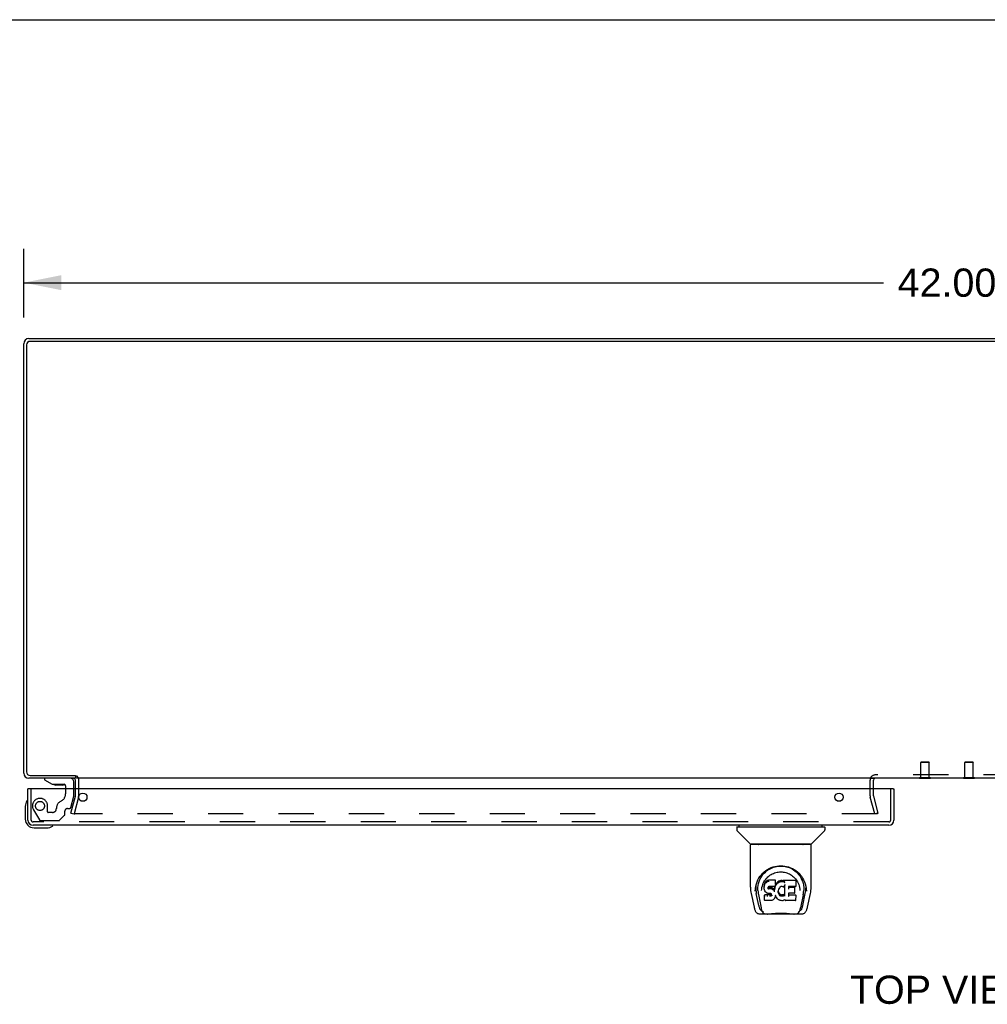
# Model space of a CAD drawing. Header units: inches. Extents: x 0 to 146, y 0 to 94.
# Tile 18 of 22: x 24 to 46, y 72 to 94. Entities that reach past the tile are written whole.
import ezdxf

# ---------------------------------------------------------------- set-up
doc = ezdxf.new("R2010")
doc.units = ezdxf.units.IN
doc.header["$LTSCALE"] = 8.008147
doc.header["$MEASUREMENT"] = 0
doc.linetypes.add('HIDDEN', pattern=[0.2, 0.1, -0.1])
doc.layers.get('0').update_dxf_attribs({"linetype": 'CONTINUOUS'})
for name, color, linetype in [('DEFAULT_2', 8, 'HIDDEN'), ('DIMENSIONS', 7, 'CONTINUOUS'), ('DOOR_ASSEMBLY_LEFT', 7, 'CONTINUOUS')]:
    doc.layers.add(name, color=color, linetype=linetype)
doc.styles.get("Standard").update_dxf_attribs({"font": 'arial.ttf'})
doc.dimstyles.new('DIMSTYLE_1', dxfattribs={"dimtxt": 0.642365, "dimasz": 0.856486, "dimexe": 0.09, "dimexo": 0.07, "dimgap": 0.0375, "dimtad": 0, "dimtih": 1, "dimtoh": 1, "dimzin": 4, "dimdsep": 46, "dimtxsty": 'Standard', "dimblk": '_FILLED', "dimblk1": '_FILLED', "dimblk2": '_FILLED', "dimcen": 0.09, "dimadec": 3, "dimazin": 1, "dimtfac": 1, "dimtdec": 3, "dimtofl": 0, "dimtmove": 0, "dimatfit": 3, "dimldrblk": '_FILLED', "dimfxl": 0, "dimtolj": 1, "dimtzin": 4, "dimarcsym": 0})

# ---------------------------------------------------------------- blocks, each defined once
blk = doc.blocks.new('_FILLED')
at = {"color": 0, "linetype": 'ByBlock'}
blk.add_solid([(0, 0), (-1, 0.2), (-1, -0.2)], dxfattribs=at)
blk = doc.blocks.new('*D7')
at = {"layer": 'DIMENSIONS', "color": 2, "linetype": 'Continuous'}
for p, q in [((24.453, 87.443), (24.453, 89.003)), ((66.453, 87.443), (66.453, 89.003)), ((24.453, 88.232), (44.009, 88.232)), ((66.453, 88.232), (46.897, 88.232))]:
    blk.add_line(p, q, dxfattribs=at)
at = {"layer": 'DIMENSIONS', "color": 2, "linetype": 'Continuous', "xscale": 0.8564863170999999, "yscale": 0.8564863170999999, "zscale": 0.8564863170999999, "rotation": 180}
blk.add_blockref('_FILLED', (24.453, 88.232), dxfattribs=at)
at = {"layer": 'DIMENSIONS', "color": 2, "linetype": 'Continuous', "xscale": 0.8564863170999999, "yscale": 0.8564863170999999, "zscale": 0.8564863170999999}
blk.add_blockref('_FILLED', (66.453, 88.232), dxfattribs=at)
at = {"layer": 'DIMENSIONS', "color": 2, "linetype": 'Continuous', "insert": (45.453, 88.554), "char_height": 0.6424, "width": 2.24469, "attachment_point": 2, "line_spacing_factor": 0.9}
blk.add_mtext('42.00', dxfattribs=at)

msp = doc.modelspace()

# ---------------------------------------------------------------- linework, layer by layer
at = {"color": 7, "linetype": 'Continuous'}
for p, q in [((0, 94.213), (145.603, 94.213)), ((25.628, 77.024), (25.628, 76.961)), ((25.703, 76.718), (25.703, 76.919)), ((44.825, 76.956), (44.825, 76.961)), ((45.081, 76.956), (44.825, 76.956)), ((45.081, 76.956), (45.081, 76.961)), ((45.825, 76.956), (45.825, 76.961)), ((46.081, 76.956), (45.825, 76.956)), ((46.081, 76.956), (46.081, 76.961))]:
    msp.add_line(p, q, dxfattribs=at)
at = {"color": 3, "linetype": 'Continuous'}
for p, q in [((24.57, 86.961), (66.336, 86.961)), ((66.31, 86.898), (24.596, 86.898)), ((24.453, 77.078), (24.453, 86.844)), ((24.516, 86.818), (24.516, 77.104)), ((25.628, 76.961), (24.57, 76.961)), ((24.596, 77.024), (25.63, 77.024)), ((25.628, 76.718), (25.628, 76.919)), ((65.251, 76.961), (25.655, 76.961)), ((43.73, 76.96), (43.778, 76.96)), ((43.778, 76.718), (43.778, 76.919))]:
    msp.add_line(p, q, dxfattribs=at)
for centre, radius, start, end in [((24.57, 86.844), 0.117, 90, 180), ((24.596, 86.818), 0.08, 90, 180), ((24.57, 77.078), 0.117, 180, 270), ((24.596, 77.104), 0.08, 180, 270), ((25.586, 76.919), 0.042, 0, 90), ((43.82, 76.919), 0.042, 90, 180)]:
    msp.add_arc(centre, radius, start, end, dxfattribs=at)
at = {"color": 7, "linetype": 'Continuous'}
msp.add_arc((25.586, 76.919), 0.117, 0, 17.7828, dxfattribs=at)
at = {"layer": 'DEFAULT_2', "color": 8, "linetype": 'HIDDEN'}
for p, q in [((44.869, 77.331), (44.859, 77.321)), ((45.047, 77.321), (44.859, 77.321)), ((44.859, 76.974), (44.859, 77.321)), ((44.869, 77.331), (45.037, 77.331)), ((45.037, 77.331), (45.047, 77.321)), ((45.047, 76.974), (45.047, 77.321)), ((45.869, 77.331), (45.859, 77.321)), ((46.047, 77.321), (45.859, 77.321)), ((45.859, 76.974), (45.859, 77.321)), ((45.869, 77.331), (46.037, 77.331)), ((46.037, 77.331), (46.047, 77.321)), ((46.047, 76.974), (46.047, 77.321)), ((47.086, 77.036), (43.82, 77.036)), ((43.703, 76.56), (43.703, 76.919)), ((45.081, 76.974), (44.825, 76.974)), ((44.825, 76.961), (44.825, 76.974)), ((45.081, 76.961), (45.081, 76.974)), ((46.081, 76.974), (45.825, 76.974)), ((45.825, 76.961), (45.825, 76.974)), ((46.081, 76.961), (46.081, 76.974)), ((25.628, 76.56), (25.628, 76.718)), ((25.703, 76.56), (25.703, 76.718)), ((43.778, 76.56), (43.778, 76.718)), ((25.524, 76.168), (25.627, 76.554)), ((25.7, 76.534), (25.596, 76.148)), ((43.81, 76.148), (43.706, 76.534)), ((43.779, 76.554), (43.882, 76.168)), ((25.524, 76.168), (25.596, 76.148)), ((43.86, 76.148), (25.621, 76.148)), ((43.882, 76.168), (43.81, 76.148))]:
    msp.add_line(p, q, dxfattribs=at)
for points in [[(25.607, 76.166), (25.606, 76.165), (25.606, 76.163), (25.606, 76.163)], [(25.606, 76.163), (25.606, 76.162), (25.606, 76.16), (25.607, 76.159), (25.607, 76.158), (25.608, 76.156), (25.609, 76.155), (25.609, 76.154), (25.61, 76.153), (25.612, 76.152), (25.613, 76.151), (25.614, 76.15), (25.615, 76.149), (25.617, 76.149)], [(25.621, 76.148), (25.62, 76.148), (25.618, 76.148), (25.617, 76.149)], [(43.875, 76.163), (43.875, 76.162), (43.875, 76.16), (43.874, 76.159), (43.874, 76.158), (43.873, 76.156), (43.873, 76.155), (43.872, 76.154), (43.871, 76.153), (43.87, 76.152), (43.868, 76.151), (43.867, 76.15), (43.866, 76.149), (43.864, 76.149), (43.863, 76.148), (43.861, 76.148), (43.86, 76.148)], [(43.874, 76.166), (43.875, 76.165), (43.875, 76.163), (43.875, 76.163)]]:
    msp.add_lwpolyline(points, dxfattribs=at)
for centre, radius, start, end in [((43.82, 76.919), 0.117, 90, 180), ((25.586, 76.919), 0.117, 17.7828, 56.9002), ((25.603, 76.56), 0.025, 345, 360), ((25.603, 76.56), 0.1, 345, 360), ((43.803, 76.56), 0.1, 180, 195), ((43.803, 76.56), 0.025, 180, 195)]:
    msp.add_arc(centre, radius, start, end, dxfattribs=at)
at = {"layer": 'DOOR_ASSEMBLY_LEFT', "color": 7, "linetype": 'Continuous'}
for p, q in [((24.921, 76.961), (24.921, 76.922)), ((24.921, 76.922), (25.097, 76.823)), ((25.097, 76.823), (25.374, 76.823)), ((25.59, 76.718), (25.59, 76.882)), ((24.567, 76.718), (24.547, 76.718)), ((25.186, 76.806), (25.185, 76.806)), ((25.326, 76.806), (25.186, 76.806)), ((25.327, 76.806), (25.326, 76.806)), ((25.405, 76.792), (25.405, 76.718)), ((44.227, 76.718), (44.247, 76.718)), ((24.534, 76.458), (24.534, 76.457)), ((24.487, 76.322), (24.487, 76.033)), ((24.687, 75.833), (24.977, 75.833)), ((25.106, 75.878), (25.109, 75.879)), ((25.109, 75.879), (25.111, 75.879)), ((40.669, 75.845), (40.669, 75.791)), ((40.676, 75.853), (42.669, 75.853)), ((40.975, 75.468), (40.68, 75.763)), ((40.728, 75.853), (40.728, 75.893)), ((42.37, 75.468), (42.665, 75.763)), ((42.617, 75.853), (42.617, 75.893)), ((42.676, 75.845), (42.676, 75.791)), ((40.984, 74.48), (40.984, 75.444)), ((42.354, 75.452), (40.991, 75.452)), ((42.349, 75.46), (40.996, 75.46)), ((41.058, 75.46), (41.055, 75.456)), ((41.055, 75.456), (41.055, 75.456)), ((42.29, 75.456), (42.287, 75.46)), ((42.29, 75.456), (42.29, 75.456)), ((42.361, 74.481), (42.361, 75.444)), ((41.24, 74.735), (41.265, 74.769)), ((41.312, 74.583), (41.302, 74.558)), ((41.326, 74.604), (41.312, 74.583)), ((41.312, 74.547), (41.312, 74.583)), ((41.336, 74.614), (41.326, 74.604)), ((41.327, 74.569), (41.326, 74.604)), ((41.348, 74.622), (41.336, 74.614)), ((41.337, 74.578), (41.336, 74.614)), ((41.371, 74.632), (41.348, 74.622)), ((41.348, 74.585), (41.348, 74.622)), ((41.396, 74.641), (41.371, 74.632)), ((41.371, 74.596), (41.371, 74.632)), ((41.549, 74.641), (41.396, 74.641)), ((41.397, 74.604), (41.396, 74.641)), ((41.551, 74.586), (41.549, 74.641)), ((41.549, 74.606), (41.549, 74.641)), ((41.55, 74.551), (41.551, 74.586)), ((41.576, 74.573), (41.563, 74.554)), ((41.591, 74.591), (41.576, 74.573)), ((41.577, 74.537), (41.576, 74.573)), ((41.608, 74.607), (41.591, 74.591)), ((41.592, 74.555), (41.591, 74.591)), ((41.628, 74.621), (41.608, 74.607)), ((41.609, 74.571), (41.608, 74.607)), ((41.65, 74.631), (41.628, 74.621)), ((41.628, 74.585), (41.628, 74.621)), ((41.674, 74.637), (41.65, 74.631)), ((41.651, 74.595), (41.65, 74.631)), ((41.698, 74.639), (41.674, 74.637)), ((41.674, 74.6), (41.674, 74.637)), ((41.698, 74.639), (41.722, 74.639)), ((41.698, 74.602), (41.698, 74.639)), ((41.698, 74.601), (41.698, 74.602)), ((41.721, 74.6), (41.722, 74.602)), ((41.734, 74.637), (41.722, 74.639)), ((41.722, 74.602), (41.722, 74.639)), ((41.747, 74.632), (41.734, 74.637)), ((41.734, 74.6), (41.734, 74.637)), ((41.759, 74.624), (41.747, 74.632)), ((41.747, 74.596), (41.747, 74.632)), ((42.008, 74.638), (41.759, 74.638)), ((41.76, 74.589), (41.759, 74.638)), ((42.022, 74.513), (42.024, 74.622)), ((42.024, 74.653), (42.04, 74.628)), ((41.091, 74.396), (41.094, 74.454)), ((41.091, 74.397), (41.091, 74.396)), ((41.094, 74.454), (41.103, 74.507)), ((41.105, 74.514), (41.104, 74.459)), ((41.152, 74.406), (41.154, 74.381)), ((41.237, 74.41), (41.237, 74.409)), ((41.297, 74.533), (41.296, 74.508)), ((41.296, 74.474), (41.296, 74.508)), ((41.297, 74.449), (41.296, 74.474)), ((41.296, 74.474), (41.296, 74.474)), ((41.302, 74.558), (41.297, 74.533)), ((41.298, 74.498), (41.297, 74.533)), ((41.302, 74.424), (41.297, 74.449)), ((41.297, 74.449), (41.297, 74.449)), ((41.303, 74.523), (41.302, 74.558)), ((41.311, 74.401), (41.302, 74.424)), ((41.302, 74.424), (41.302, 74.424)), ((41.311, 74.401), (41.311, 74.4)), ((41.325, 74.379), (41.311, 74.4)), ((41.343, 74.361), (41.325, 74.379)), ((41.325, 74.379), (41.325, 74.379)), ((41.364, 74.347), (41.343, 74.361)), ((41.343, 74.361), (41.343, 74.361)), ((41.386, 74.476), (41.385, 74.462)), ((41.388, 74.489), (41.386, 74.476)), ((41.386, 74.456), (41.386, 74.474)), ((41.387, 74.451), (41.388, 74.486)), ((41.39, 74.493), (41.388, 74.489)), ((41.39, 74.482), (41.388, 74.486)), ((41.393, 74.495), (41.39, 74.493)), ((41.394, 74.479), (41.39, 74.482)), ((41.39, 74.446), (41.39, 74.482)), ((41.404, 74.499), (41.392, 74.495)), ((41.405, 74.476), (41.394, 74.479)), ((41.394, 74.443), (41.394, 74.479)), ((41.417, 74.5), (41.404, 74.499)), ((41.428, 74.477), (41.405, 74.476)), ((41.405, 74.439), (41.405, 74.476)), ((41.53, 74.5), (41.417, 74.5)), ((41.454, 74.476), (41.428, 74.477)), ((41.428, 74.44), (41.428, 74.477)), ((41.428, 74.439), (41.428, 74.44)), ((41.453, 74.439), (41.454, 74.476)), ((41.479, 74.47), (41.454, 74.476)), ((41.478, 74.433), (41.479, 74.47)), ((41.491, 74.464), (41.479, 74.47)), ((41.502, 74.456), (41.491, 74.464)), ((41.491, 74.428), (41.491, 74.464)), ((41.52, 74.438), (41.502, 74.456)), ((41.502, 74.42), (41.502, 74.456)), ((41.53, 74.424), (41.52, 74.438)), ((41.52, 74.403), (41.52, 74.438)), ((41.542, 74.501), (41.53, 74.5)), ((41.533, 74.466), (41.53, 74.424)), ((41.53, 74.387), (41.53, 74.424)), ((41.531, 74.38), (41.531, 74.381)), ((41.537, 74.489), (41.533, 74.466)), ((41.534, 74.431), (41.533, 74.466)), ((41.54, 74.5), (41.537, 74.489)), ((41.538, 74.454), (41.537, 74.489)), ((41.547, 74.513), (41.543, 74.501)), ((41.544, 74.476), (41.543, 74.502)), ((41.549, 74.527), (41.547, 74.513)), ((41.547, 74.513), (41.547, 74.513)), ((41.552, 74.533), (41.548, 74.524)), ((41.55, 74.551), (41.549, 74.527)), ((41.549, 74.527), (41.549, 74.527)), ((41.563, 74.554), (41.552, 74.533)), ((41.552, 74.498), (41.552, 74.533)), ((41.563, 74.518), (41.563, 74.554)), ((41.615, 74.401), (41.614, 74.375)), ((41.619, 74.427), (41.615, 74.401)), ((41.616, 74.397), (41.615, 74.402)), ((41.615, 74.363), (41.616, 74.397)), ((41.618, 74.385), (41.616, 74.397)), ((41.628, 74.361), (41.618, 74.385)), ((41.618, 74.35), (41.618, 74.385)), ((41.622, 74.438), (41.619, 74.427)), ((41.628, 74.449), (41.622, 74.438)), ((41.627, 74.326), (41.628, 74.361)), ((41.642, 74.471), (41.628, 74.449)), ((41.64, 74.339), (41.628, 74.361)), ((41.649, 74.48), (41.642, 74.471)), ((41.658, 74.486), (41.649, 74.48)), ((41.681, 74.496), (41.658, 74.486)), ((41.692, 74.498), (41.681, 74.496)), ((41.703, 74.498), (41.692, 74.498)), ((41.715, 74.495), (41.703, 74.498)), ((41.727, 74.491), (41.715, 74.495)), ((41.761, 74.538), (41.745, 74.499)), ((41.762, 74.541), (41.761, 74.541)), ((41.761, 74.541), (41.761, 74.54)), ((41.761, 74.54), (41.761, 74.54)), ((41.761, 74.54), (41.761, 74.54)), ((41.761, 74.54), (41.761, 74.539)), ((41.761, 74.539), (41.761, 74.539)), ((41.765, 74.286), (41.761, 74.538)), ((41.763, 74.547), (41.762, 74.545)), ((41.762, 74.545), (41.762, 74.544)), ((41.762, 74.544), (41.762, 74.542)), ((41.762, 74.542), (41.762, 74.541)), ((42.008, 74.5), (41.85, 74.5)), ((41.851, 74.5), (41.85, 74.441)), ((41.977, 74.476), (41.85, 74.476)), ((41.988, 74.355), (41.99, 74.462)), ((42.106, 74.44), (42.108, 74.41)), ((42.108, 74.409), (42.108, 74.41)), ((42.229, 74.558), (42.242, 74.507)), ((42.24, 74.514), (42.241, 74.459)), ((42.254, 74.396), (42.254, 74.397)), ((40.999, 74.337), (41.064, 74.032)), ((41.172, 74.063), (41.115, 74.34)), ((41.162, 74.316), (41.224, 74.012)), ((41.31, 74.307), (41.302, 74.299)), ((41.304, 74.186), (41.302, 74.299)), ((41.311, 74.179), (41.304, 74.186)), ((41.371, 74.308), (41.31, 74.307)), ((41.31, 74.271), (41.31, 74.307)), ((41.311, 74.179), (41.311, 74.179)), ((41.457, 74.179), (41.311, 74.179)), ((41.364, 74.347), (41.364, 74.347)), ((41.377, 74.343), (41.364, 74.347)), ((41.432, 74.308), (41.371, 74.308)), ((41.371, 74.271), (41.371, 74.308)), ((41.371, 74.271), (41.371, 74.27)), ((41.389, 74.34), (41.377, 74.343)), ((41.377, 74.343), (41.377, 74.343)), ((41.437, 74.34), (41.389, 74.34)), ((41.446, 74.309), (41.432, 74.308)), ((41.432, 74.271), (41.432, 74.308)), ((41.432, 74.271), (41.432, 74.27)), ((41.444, 74.339), (41.437, 74.34)), ((41.449, 74.338), (41.444, 74.339)), ((41.45, 74.312), (41.446, 74.309)), ((41.446, 74.273), (41.446, 74.309)), ((41.454, 74.334), (41.449, 74.338)), ((41.455, 74.316), (41.45, 74.312)), ((41.451, 74.276), (41.45, 74.312)), ((41.458, 74.329), (41.454, 74.334)), ((41.46, 74.324), (41.455, 74.316)), ((41.455, 74.28), (41.455, 74.316)), ((41.469, 74.181), (41.457, 74.179)), ((41.464, 74.317), (41.458, 74.33)), ((41.464, 74.292), (41.463, 74.318)), ((41.466, 74.304), (41.464, 74.318)), ((41.465, 74.298), (41.465, 74.308)), ((41.481, 74.185), (41.469, 74.181)), ((41.469, 74.181), (41.469, 74.181)), ((41.482, 74.185), (41.481, 74.185)), ((41.502, 74.199), (41.482, 74.185)), ((41.52, 74.216), (41.502, 74.199)), ((41.502, 74.199), (41.502, 74.199)), ((41.527, 74.227), (41.52, 74.216)), ((41.52, 74.216), (41.52, 74.216)), ((41.533, 74.238), (41.527, 74.227)), ((41.527, 74.227), (41.527, 74.227)), ((41.542, 74.261), (41.533, 74.238)), ((41.533, 74.238), (41.533, 74.238)), ((41.549, 74.284), (41.542, 74.261)), ((41.542, 74.261), (41.542, 74.261)), ((41.549, 74.296), (41.549, 74.297)), ((41.549, 74.295), (41.549, 74.296)), ((41.549, 74.294), (41.549, 74.295)), ((41.549, 74.295), (41.549, 74.295)), ((41.549, 74.294), (41.549, 74.294)), ((41.55, 74.293), (41.549, 74.285)), ((41.549, 74.285), (41.549, 74.284)), ((41.57, 74.257), (41.55, 74.293)), ((41.583, 74.238), (41.57, 74.257)), ((41.57, 74.257), (41.57, 74.257)), ((41.598, 74.221), (41.583, 74.238)), ((41.583, 74.238), (41.583, 74.238)), ((41.615, 74.206), (41.598, 74.221)), ((41.598, 74.221), (41.598, 74.221)), ((41.634, 74.192), (41.615, 74.206)), ((41.615, 74.206), (41.615, 74.206)), ((41.644, 74.187), (41.634, 74.192)), ((41.634, 74.192), (41.634, 74.192)), ((41.648, 74.33), (41.64, 74.339)), ((41.64, 74.303), (41.64, 74.339)), ((41.644, 74.187), (41.644, 74.187)), ((41.655, 74.183), (41.644, 74.187)), ((41.657, 74.321), (41.648, 74.33)), ((41.648, 74.294), (41.648, 74.33)), ((41.677, 74.177), (41.655, 74.183)), ((41.668, 74.314), (41.657, 74.321)), ((41.657, 74.285), (41.657, 74.321)), ((41.667, 74.278), (41.668, 74.314)), ((41.679, 74.31), (41.668, 74.314)), ((41.7, 74.175), (41.677, 74.177)), ((41.691, 74.308), (41.679, 74.31)), ((41.679, 74.273), (41.679, 74.31)), ((41.691, 74.308), (41.703, 74.307)), ((41.691, 74.271), (41.691, 74.308)), ((41.723, 74.178), (41.7, 74.175)), ((41.7, 74.175), (41.7, 74.175)), ((41.715, 74.309), (41.703, 74.307)), ((41.703, 74.27), (41.703, 74.307)), ((41.703, 74.269), (41.703, 74.27)), ((41.727, 74.313), (41.715, 74.309)), ((41.716, 74.272), (41.715, 74.309)), ((41.745, 74.185), (41.723, 74.178)), ((41.739, 74.318), (41.727, 74.313)), ((41.728, 74.276), (41.727, 74.313)), ((41.749, 74.325), (41.739, 74.318)), ((41.739, 74.281), (41.739, 74.318)), ((41.764, 74.196), (41.745, 74.185)), ((41.745, 74.185), (41.745, 74.185)), ((41.749, 74.289), (41.749, 74.325)), ((41.769, 74.196), (41.764, 74.196)), ((41.767, 74.278), (41.767, 74.279)), ((41.769, 74.187), (41.769, 74.196)), ((42.009, 74.179), (41.777, 74.179)), ((41.849, 74.344), (41.848, 74.269)), ((41.977, 74.344), (41.849, 74.344)), ((42.009, 74.304), (41.849, 74.304)), ((42.017, 74.187), (42.019, 74.294)), ((42.182, 74.313), (42.121, 74.012)), ((42.173, 74.063), (42.229, 74.34)), ((42.281, 74.032), (42.346, 74.337)), ((41.064, 74.032), (41.064, 74.032)), ((41.231, 73.956), (41.238, 73.956)), ((41.238, 73.956), (41.241, 73.947)), ((41.242, 73.944), (41.241, 73.947)), ((42.103, 73.944), (42.104, 73.947)), ((42.104, 73.947), (42.107, 73.956)), ((42.107, 73.956), (42.114, 73.956)), ((41.188, 73.877), (41.402, 73.877)), ((41.966, 73.87), (41.379, 73.87)), ((41.943, 73.877), (42.157, 73.877))]:
    msp.add_line(p, q, dxfattribs=at)
at = {"layer": 'DOOR_ASSEMBLY_LEFT', "color": 8, "linetype": 'HIDDEN'}
for p, q in [((25.511, 76.961), (24.921, 76.961)), ((24.622, 76.01), (24.622, 76.718)), ((25.405, 76.718), (25.405, 76.608)), ((25.59, 76.551), (25.59, 76.718)), ((44.172, 76.01), (44.172, 76.718)), ((25.522, 76.295), (25.59, 76.551)), ((24.674, 76.245), (24.808, 76.012)), ((24.994, 76.198), (24.994, 76.331)), ((25.104, 76.182), (25.01, 76.182)), ((25.388, 76.135), (25.388, 76.213)), ((25.447, 76.272), (25.492, 76.272)), ((44.13, 75.968), (24.664, 75.968)), ((24.834, 75.997), (25.246, 75.997)), ((25.268, 76.006), (25.383, 76.121))]:
    msp.add_line(p, q, dxfattribs=at)
at = {"layer": 'DOOR_ASSEMBLY_LEFT', "color": 3, "linetype": 'Continuous'}
for p, q in [((24.547, 76.01), (24.547, 76.718)), ((44.227, 76.718), (24.567, 76.718)), ((44.247, 76.718), (44.247, 76.01)), ((44.13, 75.893), (24.664, 75.893))]:
    msp.add_line(p, q, dxfattribs=at)
at = {"layer": 'DOOR_ASSEMBLY_LEFT', "color": 7, "linetype": 'Continuous'}
for points in [[(24.534, 76.457), (24.534, 76.456), (24.533, 76.455), (24.532, 76.451)], [(25.111, 75.879), (25.112, 75.879), (25.112, 75.879)], [(41.055, 75.454), (41.054, 75.454), (41.054, 75.453), (41.053, 75.452), (41.053, 75.452), (41.053, 75.452)], [(41.055, 75.456), (41.055, 75.455), (41.055, 75.454)], [(42.29, 75.454), (42.29, 75.455), (42.29, 75.456)], [(42.292, 75.452), (42.292, 75.452), (42.292, 75.452), (42.291, 75.453), (42.291, 75.454), (42.29, 75.454)], [(41.103, 74.507), (41.116, 74.559), (41.133, 74.606), (41.153, 74.651), (41.176, 74.693), (41.202, 74.731), (41.23, 74.767), (41.261, 74.8), (41.294, 74.831), (41.33, 74.859), (41.369, 74.885), (41.41, 74.908), (41.452, 74.928), (41.496, 74.943), (41.54, 74.956), (41.584, 74.964), (41.629, 74.969), (41.673, 74.971), (41.717, 74.969), (41.761, 74.964), (41.805, 74.956), (41.849, 74.943), (41.893, 74.927), (41.936, 74.908), (41.976, 74.885), (42.015, 74.859), (42.051, 74.831), (42.085, 74.8), (42.115, 74.766), (42.143, 74.731), (42.169, 74.692), (42.192, 74.651), (42.212, 74.606), (42.229, 74.558)], [(41.265, 74.769), (41.292, 74.8), (41.321, 74.828)], [(41.304, 74.628), (41.321, 74.652), (41.339, 74.675), (41.359, 74.697), (41.38, 74.718), (41.402, 74.736), (41.426, 74.754), (41.452, 74.77), (41.478, 74.784), (41.505, 74.797), (41.532, 74.807), (41.561, 74.816), (41.588, 74.822), (41.616, 74.827), (41.644, 74.829), (41.672, 74.83), (41.7, 74.829), (41.728, 74.827), (41.756, 74.822), (41.784, 74.816), (41.812, 74.807), (41.84, 74.797), (41.867, 74.784), (41.893, 74.77), (41.918, 74.754), (41.942, 74.737), (41.965, 74.718), (41.986, 74.697), (42.005, 74.676), (42.024, 74.653)], [(41.321, 74.828), (41.35, 74.853), (41.381, 74.876), (41.412, 74.895)], [(41.412, 74.895), (41.444, 74.912), (41.476, 74.927), (41.508, 74.938)], [(41.508, 74.938), (41.541, 74.948), (41.574, 74.955), (41.606, 74.961), (41.639, 74.964), (41.671, 74.965), (41.704, 74.964), (41.736, 74.961), (41.769, 74.956), (41.801, 74.949)], [(41.801, 74.949), (41.834, 74.939), (41.866, 74.928), (41.898, 74.914)], [(41.898, 74.914), (41.93, 74.897), (41.961, 74.878), (41.991, 74.856), (42.021, 74.831), (42.05, 74.804), (42.077, 74.773), (42.103, 74.739), (42.126, 74.701), (42.147, 74.661), (42.164, 74.618), (42.178, 74.573), (42.188, 74.526), (42.193, 74.479)], [(41.152, 74.406), (41.151, 74.43), (41.152, 74.477), (41.157, 74.524), (41.166, 74.57), (41.18, 74.615), (41.197, 74.658), (41.217, 74.698), (41.24, 74.735)], [(41.244, 74.477), (41.253, 74.512), (41.263, 74.544), (41.275, 74.574)], [(41.275, 74.574), (41.289, 74.602), (41.304, 74.628)], [(41.337, 74.578), (41.337, 74.577), (41.337, 74.577), (41.337, 74.577), (41.337, 74.577), (41.338, 74.577), (41.338, 74.576)], [(41.348, 74.585), (41.348, 74.585), (41.348, 74.585), (41.348, 74.585), (41.348, 74.584), (41.349, 74.584), (41.349, 74.584)], [(41.371, 74.596), (41.371, 74.595), (41.371, 74.595), (41.371, 74.595), (41.371, 74.595), (41.371, 74.594), (41.372, 74.594)], [(41.397, 74.604), (41.397, 74.603), (41.397, 74.603), (41.397, 74.603), (41.397, 74.603), (41.397, 74.603), (41.397, 74.602)], [(41.548, 74.604), (41.548, 74.603), (41.548, 74.603), (41.548, 74.603), (41.547, 74.603), (41.547, 74.603), (41.547, 74.602)], [(41.629, 74.584), (41.629, 74.584), (41.629, 74.584), (41.629, 74.584), (41.629, 74.584), (41.628, 74.585), (41.628, 74.585)], [(41.651, 74.593), (41.651, 74.593), (41.651, 74.594), (41.651, 74.594), (41.651, 74.594), (41.651, 74.594), (41.651, 74.595)], [(41.674, 74.599), (41.674, 74.599), (41.674, 74.599), (41.674, 74.599), (41.674, 74.599), (41.674, 74.6), (41.674, 74.6)], [(41.734, 74.599), (41.734, 74.599), (41.734, 74.599), (41.734, 74.599), (41.734, 74.599), (41.734, 74.6), (41.734, 74.6)], [(41.746, 74.594), (41.746, 74.595), (41.746, 74.595), (41.747, 74.595), (41.747, 74.595), (41.747, 74.596), (41.747, 74.596)], [(41.762, 74.6), (41.762, 74.6), (41.761, 74.601), (41.761, 74.601), (41.761, 74.601), (41.761, 74.601), (41.76, 74.602)], [(41.762, 74.584), (41.762, 74.584), (41.761, 74.585), (41.761, 74.586), (41.761, 74.586), (41.761, 74.587), (41.76, 74.587)], [(42.04, 74.628), (42.056, 74.602), (42.07, 74.574)], [(42.07, 74.574), (42.082, 74.544), (42.092, 74.512), (42.1, 74.477), (42.106, 74.44)], [(40.984, 74.481), (40.984, 74.447), (40.987, 74.407), (40.993, 74.368), (40.999, 74.337)], [(41.104, 74.459), (41.105, 74.425), (41.109, 74.381), (41.115, 74.34)], [(41.154, 74.381), (41.155, 74.361), (41.158, 74.337), (41.162, 74.316)], [(41.237, 74.41), (41.239, 74.44), (41.244, 74.477)], [(41.296, 74.474), (41.296, 74.473), (41.296, 74.473), (41.297, 74.473), (41.297, 74.473), (41.298, 74.472), (41.298, 74.472)], [(41.297, 74.449), (41.297, 74.449), (41.298, 74.448), (41.298, 74.448), (41.298, 74.448), (41.299, 74.448), (41.299, 74.448)], [(41.298, 74.498), (41.298, 74.498), (41.298, 74.498), (41.298, 74.497), (41.299, 74.497), (41.299, 74.497), (41.3, 74.497)], [(41.302, 74.424), (41.302, 74.424), (41.302, 74.423), (41.303, 74.423), (41.303, 74.423), (41.304, 74.423)], [(41.303, 74.523), (41.303, 74.523), (41.303, 74.522), (41.303, 74.522), (41.304, 74.522), (41.304, 74.522), (41.305, 74.522)], [(41.311, 74.4), (41.312, 74.4), (41.312, 74.4), (41.312, 74.4), (41.313, 74.4)], [(41.312, 74.547), (41.313, 74.547), (41.313, 74.547), (41.313, 74.546), (41.313, 74.546), (41.314, 74.546), (41.314, 74.546)], [(41.325, 74.379), (41.325, 74.379), (41.326, 74.379), (41.326, 74.379), (41.326, 74.379), (41.327, 74.379)], [(41.327, 74.568), (41.327, 74.568), (41.327, 74.568), (41.328, 74.568), (41.328, 74.568), (41.328, 74.567), (41.328, 74.567)], [(41.343, 74.361), (41.343, 74.361), (41.343, 74.361), (41.344, 74.361), (41.344, 74.361)], [(41.383, 74.461), (41.384, 74.461), (41.384, 74.461), (41.385, 74.461), (41.385, 74.461), (41.385, 74.462), (41.385, 74.462)], [(41.384, 74.475), (41.385, 74.475), (41.385, 74.475), (41.385, 74.475), (41.386, 74.476), (41.386, 74.476), (41.386, 74.476)], [(41.384, 74.454), (41.384, 74.454), (41.384, 74.454), (41.385, 74.455), (41.385, 74.455), (41.385, 74.455), (41.386, 74.456)], [(41.385, 74.449), (41.386, 74.449), (41.386, 74.449), (41.386, 74.449), (41.387, 74.45), (41.387, 74.45), (41.387, 74.45)], [(41.386, 74.488), (41.387, 74.488), (41.387, 74.489), (41.388, 74.489), (41.388, 74.489), (41.388, 74.489)], [(41.388, 74.493), (41.389, 74.492), (41.389, 74.492), (41.39, 74.493), (41.39, 74.493)], [(41.388, 74.445), (41.389, 74.445), (41.389, 74.445), (41.389, 74.445), (41.389, 74.445), (41.39, 74.446), (41.39, 74.446)], [(41.392, 74.495), (41.392, 74.495), (41.392, 74.495), (41.392, 74.495), (41.392, 74.495)], [(41.393, 74.441), (41.393, 74.442), (41.393, 74.442), (41.393, 74.442), (41.393, 74.442), (41.394, 74.442), (41.394, 74.443)], [(41.404, 74.499), (41.404, 74.499), (41.404, 74.499), (41.404, 74.499)], [(41.405, 74.438), (41.405, 74.438), (41.405, 74.438), (41.405, 74.438), (41.405, 74.439), (41.405, 74.439), (41.405, 74.439)], [(41.417, 74.5), (41.417, 74.5), (41.417, 74.5), (41.417, 74.5), (41.417, 74.5), (41.417, 74.5), (41.417, 74.5)], [(41.453, 74.437), (41.453, 74.438), (41.453, 74.438), (41.453, 74.438), (41.453, 74.438), (41.453, 74.438), (41.453, 74.439)], [(41.478, 74.432), (41.478, 74.432), (41.478, 74.432), (41.478, 74.433), (41.478, 74.433), (41.478, 74.433), (41.478, 74.433)], [(41.49, 74.426), (41.49, 74.427), (41.49, 74.427), (41.49, 74.427), (41.491, 74.427), (41.491, 74.428), (41.491, 74.428)], [(41.501, 74.419), (41.501, 74.419), (41.501, 74.419), (41.501, 74.419), (41.501, 74.42), (41.502, 74.42), (41.502, 74.42)], [(41.518, 74.401), (41.519, 74.401), (41.519, 74.401), (41.519, 74.402), (41.519, 74.402), (41.52, 74.402), (41.52, 74.402)], [(41.53, 74.5), (41.53, 74.5), (41.53, 74.5), (41.53, 74.5), (41.53, 74.5), (41.53, 74.5), (41.53, 74.5)], [(41.531, 74.381), (41.531, 74.383), (41.53, 74.384), (41.53, 74.385), (41.53, 74.386)], [(41.536, 74.43), (41.535, 74.43), (41.535, 74.43), (41.534, 74.43), (41.534, 74.431), (41.534, 74.431), (41.534, 74.431)], [(41.54, 74.452), (41.539, 74.453), (41.539, 74.453), (41.538, 74.453), (41.538, 74.453), (41.538, 74.454), (41.538, 74.454)], [(41.542, 74.501), (41.542, 74.501), (41.542, 74.501), (41.542, 74.501), (41.541, 74.501)], [(41.543, 74.501), (41.543, 74.501), (41.542, 74.501), (41.542, 74.501)], [(41.545, 74.475), (41.545, 74.475), (41.545, 74.475), (41.544, 74.475), (41.544, 74.475), (41.544, 74.476), (41.544, 74.476)], [(41.547, 74.513), (41.547, 74.513), (41.546, 74.512), (41.546, 74.512), (41.546, 74.512), (41.545, 74.512)], [(41.549, 74.527), (41.549, 74.527), (41.548, 74.527), (41.548, 74.526), (41.548, 74.526), (41.547, 74.526), (41.547, 74.526)], [(41.55, 74.551), (41.55, 74.551), (41.55, 74.551), (41.549, 74.551), (41.549, 74.55), (41.548, 74.55), (41.548, 74.55)], [(41.554, 74.496), (41.554, 74.496), (41.553, 74.497), (41.553, 74.497), (41.553, 74.497), (41.552, 74.497), (41.552, 74.498)], [(41.565, 74.517), (41.565, 74.517), (41.564, 74.517), (41.564, 74.517), (41.564, 74.517), (41.563, 74.518), (41.563, 74.518)], [(41.578, 74.536), (41.578, 74.536), (41.577, 74.536), (41.577, 74.536), (41.577, 74.537), (41.577, 74.537), (41.576, 74.537)], [(41.593, 74.553), (41.593, 74.553), (41.593, 74.554), (41.592, 74.554), (41.592, 74.554), (41.592, 74.554), (41.592, 74.555)], [(41.61, 74.569), (41.61, 74.57), (41.609, 74.57), (41.609, 74.57), (41.609, 74.57), (41.609, 74.571), (41.609, 74.571)], [(41.614, 74.375), (41.614, 74.375), (41.614, 74.374), (41.613, 74.374), (41.613, 74.374), (41.613, 74.374), (41.612, 74.374)], [(41.615, 74.401), (41.615, 74.401), (41.615, 74.401), (41.615, 74.4), (41.614, 74.4), (41.614, 74.4), (41.613, 74.4)], [(41.615, 74.362), (41.615, 74.362), (41.615, 74.362), (41.614, 74.361), (41.614, 74.361), (41.614, 74.361), (41.613, 74.361)], [(41.618, 74.35), (41.618, 74.35), (41.617, 74.35), (41.617, 74.349), (41.617, 74.349), (41.616, 74.349), (41.616, 74.349)], [(41.619, 74.427), (41.619, 74.426), (41.618, 74.426), (41.618, 74.426), (41.617, 74.426), (41.617, 74.426)], [(41.622, 74.438), (41.622, 74.438), (41.622, 74.438), (41.622, 74.437), (41.621, 74.437), (41.621, 74.437)], [(41.628, 74.449), (41.628, 74.448), (41.627, 74.448), (41.627, 74.448), (41.626, 74.448)], [(41.642, 74.471), (41.642, 74.471), (41.641, 74.471), (41.641, 74.471), (41.641, 74.471), (41.64, 74.471)], [(41.649, 74.48), (41.649, 74.48), (41.649, 74.48), (41.648, 74.48), (41.648, 74.48)], [(41.658, 74.486), (41.658, 74.486), (41.657, 74.486), (41.657, 74.486)], [(41.681, 74.496), (41.681, 74.496), (41.681, 74.496), (41.681, 74.496)], [(41.692, 74.498), (41.692, 74.498), (41.692, 74.499), (41.692, 74.499)], [(41.703, 74.498), (41.703, 74.498), (41.703, 74.498), (41.704, 74.499)], [(41.715, 74.495), (41.715, 74.495), (41.715, 74.496), (41.715, 74.496)], [(41.727, 74.491), (41.727, 74.491), (41.729, 74.49), (41.731, 74.49), (41.733, 74.49), (41.735, 74.49), (41.737, 74.491), (41.739, 74.492), (41.741, 74.493), (41.742, 74.495), (41.744, 74.496), (41.745, 74.498), (41.745, 74.499)], [(41.727, 74.491), (41.727, 74.491), (41.727, 74.491), (41.727, 74.491)], [(41.761, 74.539), (41.761, 74.539), (41.761, 74.539)], [(41.761, 74.539), (41.761, 74.539), (41.761, 74.538), (41.761, 74.538)], [(41.848, 74.438), (41.848, 74.438), (41.848, 74.438), (41.848, 74.438), (41.849, 74.439), (41.849, 74.439), (41.849, 74.439)], [(41.849, 74.5), (41.849, 74.5), (41.849, 74.5), (41.85, 74.5), (41.85, 74.5), (41.85, 74.5), (41.85, 74.5)], [(41.977, 74.344), (41.978, 74.344), (41.98, 74.344), (41.982, 74.345), (41.983, 74.346), (41.985, 74.347), (41.986, 74.348), (41.987, 74.35), (41.988, 74.351), (41.988, 74.353), (41.988, 74.355)], [(42.008, 74.5), (42.009, 74.5), (42.011, 74.5), (42.013, 74.501), (42.016, 74.502), (42.017, 74.503), (42.019, 74.505), (42.02, 74.507), (42.021, 74.509), (42.022, 74.512), (42.022, 74.513)], [(42.182, 74.313), (42.183, 74.316), (42.183, 74.319), (42.184, 74.322), (42.184, 74.325), (42.185, 74.328), (42.185, 74.331), (42.186, 74.334), (42.186, 74.337), (42.187, 74.34), (42.187, 74.343), (42.188, 74.347), (42.188, 74.35), (42.189, 74.353), (42.189, 74.357), (42.19, 74.361), (42.19, 74.364), (42.19, 74.368), (42.191, 74.372), (42.191, 74.376), (42.191, 74.38), (42.193, 74.406)], [(42.193, 74.479), (42.194, 74.431), (42.193, 74.406)], [(42.229, 74.34), (42.236, 74.38), (42.24, 74.424), (42.241, 74.459)], [(42.242, 74.507), (42.251, 74.454), (42.254, 74.396)], [(42.346, 74.337), (42.352, 74.367), (42.357, 74.407), (42.361, 74.447), (42.361, 74.481)], [(41.303, 74.264), (41.303, 74.264), (41.303, 74.263), (41.303, 74.263), (41.304, 74.263), (41.304, 74.263), (41.304, 74.263)], [(41.304, 74.186), (41.304, 74.186), (41.305, 74.186), (41.305, 74.185), (41.306, 74.186)], [(41.304, 74.186), (41.304, 74.186), (41.304, 74.186)], [(41.31, 74.271), (41.31, 74.27), (41.31, 74.27), (41.31, 74.27), (41.311, 74.27), (41.311, 74.269), (41.311, 74.269)], [(41.311, 74.179), (41.311, 74.179), (41.311, 74.179), (41.311, 74.179), (41.311, 74.179), (41.312, 74.179), (41.312, 74.18)], [(41.364, 74.347), (41.364, 74.347), (41.365, 74.347), (41.365, 74.348)], [(41.377, 74.343), (41.377, 74.343), (41.377, 74.343), (41.377, 74.343)], [(41.389, 74.34), (41.39, 74.34), (41.39, 74.341), (41.39, 74.341)], [(41.437, 74.34), (41.437, 74.34), (41.437, 74.34), (41.437, 74.341)], [(41.444, 74.339), (41.444, 74.339), (41.444, 74.34), (41.444, 74.34)], [(41.446, 74.273), (41.446, 74.272), (41.446, 74.272), (41.446, 74.272), (41.446, 74.272), (41.446, 74.271), (41.446, 74.271)], [(41.449, 74.338), (41.449, 74.338), (41.45, 74.338), (41.45, 74.338)], [(41.451, 74.275), (41.451, 74.275), (41.451, 74.275), (41.451, 74.275), (41.451, 74.274), (41.452, 74.274), (41.452, 74.274)], [(41.454, 74.334), (41.454, 74.334), (41.454, 74.334), (41.454, 74.334), (41.455, 74.334)], [(41.455, 74.28), (41.455, 74.28), (41.456, 74.28), (41.456, 74.279), (41.456, 74.279), (41.456, 74.279), (41.457, 74.279)], [(41.457, 74.179), (41.457, 74.179), (41.457, 74.179), (41.457, 74.179), (41.457, 74.179), (41.457, 74.179), (41.457, 74.18)], [(41.458, 74.329), (41.458, 74.329), (41.458, 74.329), (41.459, 74.329), (41.459, 74.329)], [(41.464, 74.317), (41.464, 74.317), (41.464, 74.317), (41.464, 74.317), (41.465, 74.317), (41.465, 74.317)], [(41.464, 74.292), (41.464, 74.291), (41.464, 74.291), (41.464, 74.291), (41.465, 74.291), (41.465, 74.291), (41.465, 74.29)], [(41.465, 74.298), (41.466, 74.297), (41.466, 74.297), (41.466, 74.297), (41.467, 74.297), (41.467, 74.296), (41.467, 74.296)], [(41.466, 74.304), (41.466, 74.304), (41.466, 74.303), (41.467, 74.303), (41.467, 74.303), (41.467, 74.303), (41.468, 74.303)], [(41.469, 74.181), (41.469, 74.181), (41.469, 74.181), (41.469, 74.181)], [(41.481, 74.185), (41.481, 74.185), (41.481, 74.185), (41.481, 74.185)], [(41.502, 74.199), (41.502, 74.199), (41.502, 74.199), (41.501, 74.199), (41.501, 74.199)], [(41.52, 74.216), (41.52, 74.216), (41.52, 74.216), (41.519, 74.216), (41.519, 74.216), (41.519, 74.216)], [(41.527, 74.227), (41.527, 74.227), (41.527, 74.226), (41.526, 74.226), (41.526, 74.226)], [(41.533, 74.238), (41.533, 74.238), (41.532, 74.237), (41.532, 74.237), (41.531, 74.237)], [(41.542, 74.261), (41.542, 74.26), (41.542, 74.26), (41.541, 74.26), (41.541, 74.26), (41.54, 74.26)], [(41.549, 74.284), (41.549, 74.284), (41.549, 74.284), (41.549, 74.284), (41.548, 74.284), (41.548, 74.284), (41.547, 74.284)], [(41.549, 74.297), (41.548, 74.297), (41.548, 74.297)], [(41.55, 74.293), (41.55, 74.293), (41.55, 74.293), (41.549, 74.293), (41.549, 74.293), (41.549, 74.294), (41.549, 74.294), (41.549, 74.294)], [(41.55, 74.293), (41.55, 74.293), (41.55, 74.293), (41.55, 74.293), (41.55, 74.293)], [(41.57, 74.257), (41.57, 74.257), (41.57, 74.256), (41.571, 74.256), (41.572, 74.256)], [(41.583, 74.238), (41.583, 74.238), (41.583, 74.238), (41.584, 74.238), (41.584, 74.238), (41.585, 74.238)], [(41.598, 74.221), (41.599, 74.221), (41.599, 74.221), (41.599, 74.221), (41.6, 74.221)], [(41.615, 74.206), (41.616, 74.206), (41.616, 74.206), (41.616, 74.206), (41.617, 74.206)], [(41.627, 74.326), (41.627, 74.326), (41.627, 74.325), (41.626, 74.325), (41.626, 74.325), (41.626, 74.325), (41.625, 74.325)], [(41.634, 74.192), (41.634, 74.192), (41.634, 74.192), (41.634, 74.192), (41.635, 74.192)], [(41.638, 74.302), (41.638, 74.302), (41.639, 74.302), (41.639, 74.302), (41.639, 74.303), (41.639, 74.303), (41.64, 74.303)], [(41.644, 74.187), (41.644, 74.187), (41.644, 74.187), (41.645, 74.187)], [(41.646, 74.292), (41.646, 74.292), (41.647, 74.292), (41.647, 74.293), (41.647, 74.293), (41.647, 74.293), (41.648, 74.294)], [(41.655, 74.183), (41.655, 74.183), (41.655, 74.183), (41.655, 74.184)], [(41.656, 74.284), (41.656, 74.284), (41.656, 74.284), (41.657, 74.284), (41.657, 74.284), (41.657, 74.285), (41.657, 74.285)], [(41.666, 74.276), (41.667, 74.277), (41.667, 74.277), (41.667, 74.277), (41.667, 74.277), (41.667, 74.278), (41.667, 74.278)], [(41.677, 74.177), (41.677, 74.177), (41.677, 74.178), (41.678, 74.178)], [(41.678, 74.272), (41.678, 74.272), (41.678, 74.272), (41.678, 74.272), (41.678, 74.273), (41.679, 74.273), (41.679, 74.273)], [(41.691, 74.269), (41.691, 74.27), (41.691, 74.27), (41.691, 74.27), (41.691, 74.27), (41.691, 74.271), (41.691, 74.271)], [(41.716, 74.271), (41.716, 74.271), (41.716, 74.271), (41.716, 74.271), (41.716, 74.272), (41.716, 74.272), (41.716, 74.272)], [(41.722, 74.179), (41.723, 74.178), (41.723, 74.178), (41.723, 74.178)], [(41.728, 74.275), (41.728, 74.275), (41.728, 74.275), (41.728, 74.275), (41.728, 74.276), (41.728, 74.276), (41.728, 74.276)], [(41.74, 74.28), (41.74, 74.28), (41.74, 74.281), (41.739, 74.281), (41.739, 74.281), (41.739, 74.281), (41.739, 74.282)], [(41.744, 74.185), (41.744, 74.185), (41.745, 74.185), (41.745, 74.185)], [(41.765, 74.322), (41.764, 74.323), (41.763, 74.324), (41.763, 74.325), (41.762, 74.325), (41.761, 74.326), (41.76, 74.326), (41.759, 74.327), (41.759, 74.327), (41.758, 74.327), (41.757, 74.327), (41.756, 74.327), (41.756, 74.327)], [(41.763, 74.197), (41.763, 74.197), (41.763, 74.196), (41.763, 74.196), (41.763, 74.196), (41.764, 74.196), (41.764, 74.196)], [(41.767, 74.279), (41.766, 74.281), (41.766, 74.282), (41.765, 74.285)], [(41.771, 74.197), (41.77, 74.197), (41.77, 74.196), (41.77, 74.196), (41.77, 74.196), (41.77, 74.196), (41.769, 74.196)], [(41.769, 74.187), (41.769, 74.186), (41.77, 74.184), (41.771, 74.182), (41.772, 74.181), (41.774, 74.18), (41.775, 74.179), (41.777, 74.179), (41.777, 74.179)], [(41.846, 74.266), (41.846, 74.266), (41.846, 74.267), (41.847, 74.267), (41.847, 74.267), (41.847, 74.267), (41.847, 74.267)], [(41.847, 74.344), (41.848, 74.344), (41.848, 74.344), (41.848, 74.344), (41.848, 74.344), (41.848, 74.344), (41.849, 74.344)], [(42.009, 74.179), (42.01, 74.179), (42.011, 74.179), (42.013, 74.18), (42.014, 74.181), (42.015, 74.182), (42.016, 74.184), (42.017, 74.186), (42.017, 74.187)], [(41.064, 74.032), (41.067, 74.018), (41.071, 74), (41.076, 73.983), (41.082, 73.968), (41.087, 73.955), (41.093, 73.942), (41.1, 73.931), (41.107, 73.92), (41.115, 73.911), (41.124, 73.902), (41.134, 73.894), (41.146, 73.887), (41.158, 73.882), (41.171, 73.879)], [(41.172, 74.063), (41.176, 74.047), (41.18, 74.029), (41.185, 74.012), (41.191, 73.997), (41.197, 73.984), (41.203, 73.974), (41.21, 73.965), (41.218, 73.96), (41.225, 73.956), (41.231, 73.956)], [(41.224, 74.012), (41.226, 74.002), (41.229, 73.99), (41.232, 73.978), (41.235, 73.966), (41.238, 73.956)], [(41.278, 73.925), (41.273, 73.925), (41.268, 73.925), (41.263, 73.926), (41.258, 73.928), (41.254, 73.93), (41.25, 73.933), (41.247, 73.936), (41.244, 73.939), (41.242, 73.943), (41.242, 73.944)], [(41.242, 73.944), (41.247, 73.933), (41.254, 73.921), (41.26, 73.911), (41.267, 73.902), (41.274, 73.895), (41.282, 73.889), (41.291, 73.883), (41.3, 73.88), (41.31, 73.877), (41.317, 73.877)], [(42.028, 73.877), (42.035, 73.877), (42.045, 73.88), (42.054, 73.883), (42.063, 73.889), (42.071, 73.895), (42.078, 73.903), (42.085, 73.911), (42.091, 73.921), (42.098, 73.933), (42.103, 73.944)], [(42.067, 73.925), (42.072, 73.925), (42.077, 73.925), (42.082, 73.926), (42.087, 73.928), (42.091, 73.93), (42.095, 73.933), (42.098, 73.936), (42.101, 73.939), (42.103, 73.943), (42.103, 73.944)], [(42.107, 73.956), (42.11, 73.967), (42.113, 73.978), (42.116, 73.99), (42.119, 74.002), (42.121, 74.012)], [(42.114, 73.956), (42.12, 73.957), (42.127, 73.96), (42.135, 73.966), (42.142, 73.974), (42.148, 73.985), (42.154, 73.997), (42.16, 74.012), (42.165, 74.029), (42.169, 74.047), (42.173, 74.063)], [(42.173, 73.878), (42.186, 73.882), (42.199, 73.887), (42.21, 73.893), (42.22, 73.901), (42.23, 73.91), (42.238, 73.92), (42.245, 73.93), (42.252, 73.942), (42.258, 73.954), (42.263, 73.968), (42.268, 73.983), (42.274, 74), (42.278, 74.018), (42.281, 74.032)], [(41.171, 73.879), (41.184, 73.877), (41.188, 73.877)], [(41.402, 73.877), (41.423, 73.878), (41.446, 73.879), (41.471, 73.881), (41.497, 73.884), (41.524, 73.887), (41.552, 73.889), (41.581, 73.892), (41.611, 73.893), (41.642, 73.895), (41.672, 73.895), (41.703, 73.895), (41.733, 73.893), (41.763, 73.892), (41.792, 73.889), (41.82, 73.887), (41.848, 73.884), (41.874, 73.881), (41.898, 73.879), (41.922, 73.878), (41.943, 73.877)], [(41.402, 73.877), (41.426, 73.878), (41.454, 73.879), (41.484, 73.882), (41.514, 73.885), (41.545, 73.887), (41.576, 73.89), (41.608, 73.892), (41.64, 73.893), (41.673, 73.893), (41.705, 73.893), (41.736, 73.892), (41.768, 73.89), (41.8, 73.887), (41.83, 73.885), (41.861, 73.882), (41.89, 73.879), (41.919, 73.878), (41.943, 73.877)], [(42.157, 73.877), (42.16, 73.877), (42.173, 73.878)]]:
    msp.add_lwpolyline(points, dxfattribs=at)
at = {"layer": 'DOOR_ASSEMBLY_LEFT', "color": 3, "linetype": 'Continuous'}
for centre in [(25.797, 76.53), (42.997, 76.53)]:
    msp.add_circle(centre, 0.094, dxfattribs=at)
at = {"layer": 'DOOR_ASSEMBLY_LEFT', "color": 8, "linetype": 'HIDDEN'}
msp.add_circle((24.822, 76.331), 0.103, dxfattribs=at)
at = {"layer": 'DOOR_ASSEMBLY_LEFT', "color": 7, "linetype": 'Continuous'}
for centre, radius, start, end in [((25.186, 76.896), 0.09, 234.8123, 269.328), ((25.326, 76.896), 0.09, 270.672, 304.9232), ((25.374, 76.792), 0.031, 0, 90), ((25.511, 76.882), 0.079, 0, 90), ((24.737, 76.322), 0.25, 149.1101, 180), ((24.536, 76.443), 0.015, 96.3796, 149.1101), ((24.532, 76.443), 0.015, 0, 83.6204), ((24.687, 76.033), 0.2, 180, 270), ((24.977, 76.083), 0.25, 270, 300.8899), ((25.097, 75.878), 0.015, 6.3796, 90), ((25.097, 75.881), 0.015, 300.8899, 353.6204), ((40.676, 75.845), 0.00787, 90, 180), ((40.708, 75.791), 0.0394, 180, 225), ((42.637, 75.791), 0.0394, 315, 360), ((42.669, 75.845), 0.00787, 0, 90), ((40.996, 75.489), 0.0295, 225, 270), ((42.349, 75.489), 0.0295, 270, 315), ((40.991, 75.444), 0.00787, 90, 180), ((41.165, 75.471), 0.0197, 270, 323.006), ((42.18, 75.471), 0.0197, 216.994, 270), ((42.354, 75.444), 0.00787, 0, 90), ((41.379, 73.89), 0.0197, 220.2179, 270), ((41.966, 73.89), 0.0197, 270, 319.7821)]:
    msp.add_arc(centre, radius, start, end, dxfattribs=at)
at = {"layer": 'DOOR_ASSEMBLY_LEFT', "color": 8, "linetype": 'HIDDEN'}
for centre, radius, start, end in [((25.217, 76.608), 0.188, 295.7418, 360), ((24.822, 76.331), 0.172, 0, 210), ((25.379, 76.272), 0.185, 115.7418, 180), ((25.01, 76.198), 0.016, 180, 270), ((25.104, 76.272), 0.09, 270, 360), ((25.447, 76.213), 0.059, 90, 180), ((25.492, 76.303), 0.031, 270, 345), ((24.664, 76.01), 0.042, 180, 270), ((24.834, 76.027), 0.03, 210, 270), ((25.246, 76.027), 0.03, 270, 315), ((25.368, 76.135), 0.02, 315, 360), ((44.13, 76.01), 0.042, 270, 360)]:
    msp.add_arc(centre, radius, start, end, dxfattribs=at)
at = {"layer": 'DOOR_ASSEMBLY_LEFT', "color": 3, "linetype": 'Continuous'}
for centre, start, end in [((24.664, 76.01), 180, 270), ((44.13, 76.01), 270, 360)]:
    msp.add_arc(centre, 0.117, start, end, dxfattribs=at)
at = {"layer": 'DOOR_ASSEMBLY_LEFT', "color": 7, "linetype": 'Continuous'}
for centre, major_axis, ratio, start_param, end_param in [((41.547, 74.606), (-0.00006, 0.00283), 0.69468, -2.388692, -1.626091), ((41.762, 74.604), (-0.00005, 0.00283), 0.694711, -4.711973, -3.921462), ((41.762, 74.588), (-0.00119, 0.00309), 0.517372, 0.955426, 1.594301), ((42.008, 74.622), (0, 0.0161), 0.999848, -1.588252, 0), ((41.307, 74.534), (0.004, 0.0113), 0.082603, -3.358849, -3.237788), ((41.317, 74.556), (0.00493, 0.00872), 0.139701, -3.375731, -3.231538), ((41.334, 74.576), (0.00667, 0.00805), 0.161626, -3.329134, -3.201937), ((41.383, 74.464), (-0.00245, 0.00904), 0.086305, -3.009796, -2.851612), ((41.383, 74.456), (-0.00334, 0.00617), 0.202659, -3.013778, -2.795609), ((41.385, 74.451), (-0.0051, 0.00558), 0.236803, -3.069215, -2.893885), ((41.388, 74.446), (0.00537, -0.00361), 0.301523, 0.056707, 0.196496), ((41.513, 74.41), (-0.00628, 0.00793), 0.164287, -3.076154, -2.942496), ((41.532, 74.385), (-0.00129, 0.00383), 0.306196, 0.760017, 1.08509), ((41.848, 74.441), (0.00005, 0.00283), 0.694711, -2.361723, -1.571213), ((41.977, 74.463), (0, 0.0133), 0.999848, -1.588252, 0), ((41.304, 74.267), (0.00133, 0.0034), 0.413699, -3.931587, -3.404362), ((41.313, 74.273), (0.00243, 0.00249), 0.565489, -3.661377, -3.398136), ((41.457, 74.281), (0.00623, 0.00529), 0.230667, 2.952001, 3.091843), ((41.468, 74.298), (0.00377, 0.00659), 0.191545, -3.454301, -3.256285), ((41.468, 74.305), (0.00243, 0.00802), 0.107328, -3.463611, -3.284363), ((41.633, 74.312), (-0.00646, 0.00915), 0.140046, -3.074302, -2.951316), ((41.756, 74.317), (0, 0.0108), 0.999848, 0, 0.641022), ((41.767, 74.283), (-0.00163, 0.00422), 0.284259, 0.65996, 1.068541), ((41.846, 74.27), (0.00005, 0.00283), 0.694711, -2.361723, -1.571213), ((42.009, 74.294), (0, 0.0104), 0.999848, -1.588252, 0)]:
    msp.add_ellipse(centre, major_axis=major_axis, ratio=ratio, start_param=start_param, end_param=end_param, dxfattribs=at)

# ---------------------------------------------------------------- texts
at = {"layer": 'DIMENSIONS', "color": 2, "linetype": 'Continuous', "insert": (45.439, 72.473), "char_height": 0.6424, "width": 4.37715, "attachment_point": 2, "line_spacing_factor": 0.9}
msp.add_mtext('TOP VIEW', dxfattribs=at)

# ---------------------------------------------------------------- dimensions: what is measured, and where the dimension line sits
at = {"layer": 'DIMENSIONS', "color": 2, "linetype": 'Continuous'}
dim = msp.add_linear_dim(base=(66.453, 88.232), p1=(24.453, 87.373), p2=(66.453, 87.373), dimstyle='DIMSTYLE_1', dxfattribs=at)
dim.commit()
dim.dimension.update_dxf_attribs({"geometry": '*D7', "text_midpoint": (45.436, 88.229), "dimtype": 160})

doc.saveas('drawing.dxf')
